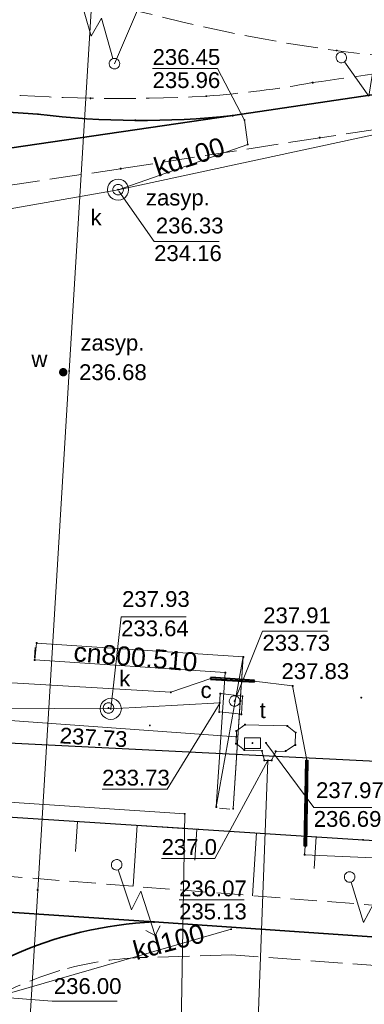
# Model space of a CAD drawing. Header units: metres. Extents: x 6603648 to 6604252, y 5739748 to 5740166.
# Tile 103 of 114: x 6604121 to 6604138, y 5740040 to 5740087. Entities that reach past the tile are written whole.
import ezdxf
from ezdxf.enums import TextEntityAlignment as Align

# ---------------------------------------------------------------- set-up
doc = ezdxf.new("R2010")
doc.units = ezdxf.units.M
doc.linetypes.add('PRZER2_5-1', pattern=[1.75, 1.25, -0.5])
doc.linetypes.add('PRZER3-1', pattern=[2, 1.5, -0.5])
doc.layers.get('0').update_dxf_attribs({"linetype": 'CONTINUOUS'})
for name, color, linetype, lineweight, true_color in [('GSLKOU', 7, 'CONTINUOUS', 18, 0x0a0909), ('GSLKRW', 7, 'CONTINUOUS', 25, 0x0a0909), ('GSLTTR', 7, 'CONTINUOUS', 35, 0x0a0909), ('GSPPRB', 7, 'CONTINUOUS', 18, 0x0a0909), ('GSPWPS', 7, 'CONTINUOUS', 13, 0x0a0909), ('GSPWPS_O', 7, 'CONTINUOUS', 13, 0x0a0909), ('GSSZSN', 7, 'CONTINUOUS', 18, 0x0a0909), ('GULCNP', 7, 'CONTINUOUS', 18, 0xd200d2), ('GULCNP_O', 7, 'CONTINUOUS', 18, 0xd200d2), ('GULENN', 1, 'CONTINUOUS', 18, 0xff0000), ('GULEOR', 1, 'CONTINUOUS', 35, 0xff0000), ('GULKDP', 7, 'CONTINUOUS', 18, 0x803300), ('GULKDP_O', 7, 'CONTINUOUS', 18, 0x803300), ('GULKSP', 7, 'CONTINUOUS', 18, 0x803300), ('GULTPR', 7, 'CONTINUOUS', 18, 0xff9100), ('GULWOP', 5, 'CONTINUOUS', 18, 0x0000ff), ('GUPCWZ', 7, 'CONTINUOUS', 18, 0x0a0909), ('GUPCWZ_O', 7, 'CONTINUOUS', 18, 0x0a0909), ('GUPCZC', 7, 'CONTINUOUS', 18, 0x0a0909), ('GUPISL', 7, 'CONTINUOUS', 18, 0x0a0909), ('GUPKSD', 7, 'CONTINUOUS', 18, 0x803300), ('GUPKWZ', 7, 'CONTINUOUS', 18, 0x0a0909), ('GUPKWZ_O', 7, 'CONTINUOUS', 18, 0x0a0909), ('GUPTWZ', 7, 'CONTINUOUS', 18, 0x0a0909), ('GUPTWZ_O', 7, 'CONTINUOUS', 18, 0x0a0909), ('GUSIKP', 7, 'CONTINUOUS', 18, 0x0a0909)]:
    doc.layers.add(name, color=color, linetype=linetype, lineweight=lineweight, true_color=true_color)
for name, color, linetype, true_color in [('GUPCSH', 7, 'CONTINUOUS', 0xd200d2), ('GUPCSH_O', 7, 'CONTINUOUS', 0xd200d2), ('GUPESH', 1, 'CONTINUOUS', 0xff0000), ('GUPKSH', 7, 'CONTINUOUS', 0x803300), ('GUPKSH_O', 7, 'CONTINUOUS', 0x803300), ('GUPTSH', 7, 'CONTINUOUS', 0xff9100), ('GUPTSH_O', 7, 'CONTINUOUS', 0xff9100), ('GUPWSH', 5, 'CONTINUOUS', 0x0000ff), ('GUPWSH_O', 5, 'CONTINUOUS', 0x0000ff), ('GUPWZA', 7, 'CONTINUOUS', 0x0a0909), ('GUPWZA_O', 7, 'CONTINUOUS', 0x0a0909)]:
    doc.layers.add(name, color=color, linetype=linetype, true_color=true_color)
doc.styles.add('Arial', font='arial.ttf')

# ---------------------------------------------------------------- blocks, each defined once
blk = doc.blocks.new('GSPPRB0')
at = {"color": 0, "lineweight": 18}
blk.add_lwpolyline([(-0.007955, 0.0225), (0.007955, 0.0225), (0.0225, 0.007955), (0.0225, -0.007955), (0.007955, -0.0225), (-0.007955, -0.0225), (-0.0225, -0.007955), (-0.0225, 0.007955)], close=True, dxfattribs=at)
blk = doc.blocks.new('GSPWPS1')
blk.add_hatch(color=0).paths.add_polyline_path([(0, 0.045), (-0.011647, 0.043467), (-0.0225, 0.038971), (-0.03182, 0.03182), (-0.038971, 0.0225), (-0.043467, 0.011647), (-0.045, 0), (-0.043467, -0.011647), (-0.038971, -0.0225), (-0.03182, -0.03182), (-0.0225, -0.038971), (-0.011647, -0.043467), (0, -0.045), (0.011647, -0.043467), (0.0225, -0.038971), (0.03182, -0.03182), (0.038971, -0.0225), (0.043467, -0.011647), (0.045, 0), (0.043467, 0.011647), (0.038971, 0.0225), (0.03182, 0.03182), (0.0225, 0.038971), (0.011647, 0.043467)])
blk = doc.blocks.new('GUPISL1_5')
at = {"color": 0}
for points in [[(3.396745, 1.05234), (3.75, 0.7), (3.396745, 0.34766)], [(0.25, 0), (2.25, 0), (1.55, 0.7), (3.75, 0.7)]]:
    blk.add_lwpolyline(points, dxfattribs=at)
blk.add_lwpolyline([(0.25, 0), (0.241481, -0.064705), (0.216506, -0.125), (0.176777, -0.176777), (0.125, -0.216506), (0.064705, -0.241481), (0, -0.25), (-0.064705, -0.241481), (-0.125, -0.216506), (-0.176777, -0.176777), (-0.216506, -0.125), (-0.241481, -0.064705), (-0.25, 0), (-0.241481, 0.064705), (-0.216506, 0.125), (-0.176777, 0.176777), (-0.125, 0.216506), (-0.064705, 0.241481), (0, 0.25), (0.064705, 0.241481), (0.125, 0.216506), (0.176777, 0.176777), (0.216506, 0.125), (0.241481, 0.064705)], close=True, dxfattribs=at)
blk = doc.blocks.new('GUPKSH1')
blk.add_hatch(color=0).paths.add_polyline_path([(0, 0.045), (-0.011647, 0.043467), (-0.0225, 0.038971), (-0.03182, 0.03182), (-0.038971, 0.0225), (-0.043467, 0.011647), (-0.045, 0), (-0.043467, -0.011647), (-0.038971, -0.0225), (-0.03182, -0.03182), (-0.0225, -0.038971), (-0.011647, -0.043467), (0, -0.045), (0.011647, -0.043467), (0.0225, -0.038971), (0.03182, -0.03182), (0.038971, -0.0225), (0.043467, -0.011647), (0.045, 0), (0.043467, 0.011647), (0.038971, 0.0225), (0.03182, 0.03182), (0.0225, 0.038971), (0.011647, 0.043467)])
blk = doc.blocks.new('GUPTSH1')
blk.add_hatch(color=0).paths.add_polyline_path([(0, 0.045), (-0.011647, 0.043467), (-0.0225, 0.038971), (-0.03182, 0.03182), (-0.038971, 0.0225), (-0.043467, 0.011647), (-0.045, 0), (-0.043467, -0.011647), (-0.038971, -0.0225), (-0.03182, -0.03182), (-0.0225, -0.038971), (-0.011647, -0.043467), (0, -0.045), (0.011647, -0.043467), (0.0225, -0.038971), (0.03182, -0.03182), (0.038971, -0.0225), (0.043467, -0.011647), (0.045, 0), (0.043467, 0.011647), (0.038971, 0.0225), (0.03182, 0.03182), (0.0225, 0.038971), (0.011647, 0.043467)])
blk = doc.blocks.new('GUPCSH1')
blk.add_hatch(color=0).paths.add_polyline_path([(0, 0.045), (-0.011647, 0.043467), (-0.0225, 0.038971), (-0.03182, 0.03182), (-0.038971, 0.0225), (-0.043467, 0.011647), (-0.045, 0), (-0.043467, -0.011647), (-0.038971, -0.0225), (-0.03182, -0.03182), (-0.0225, -0.038971), (-0.011647, -0.043467), (0, -0.045), (0.011647, -0.043467), (0.0225, -0.038971), (0.03182, -0.03182), (0.038971, -0.0225), (0.043467, -0.011647), (0.045, 0), (0.043467, 0.011647), (0.038971, 0.0225), (0.03182, 0.03182), (0.0225, 0.038971), (0.011647, 0.043467)])
blk = doc.blocks.new('GUPKWZ1_1')
at = {"color": 0}
blk.add_lwpolyline([(0.25, 0), (0.241481, -0.064705), (0.216506, -0.125), (0.176777, -0.176777), (0.125, -0.216506), (0.064705, -0.241481), (0, -0.25), (-0.064705, -0.241481), (-0.125, -0.216506), (-0.176777, -0.176777), (-0.216506, -0.125), (-0.241481, -0.064705), (-0.25, 0), (-0.241481, 0.064705), (-0.216506, 0.125), (-0.176777, 0.176777), (-0.125, 0.216506), (-0.064705, 0.241481), (0, 0.25), (0.064705, 0.241481), (0.125, 0.216506), (0.176777, 0.176777), (0.216506, 0.125), (0.241481, 0.064705)], close=True, dxfattribs=at)
blk = doc.blocks.new('GUPKSD1_1')
at = {"color": 0}
blk.add_lwpolyline([(0.5, 0), (0.482963, -0.12941), (0.433013, -0.25), (0.353553, -0.353553), (0.25, -0.433013), (0.12941, -0.482963), (0, -0.5), (-0.12941, -0.482963), (-0.25, -0.433013), (-0.353553, -0.353553), (-0.433013, -0.25), (-0.482963, -0.12941), (-0.5, 0), (-0.482963, 0.12941), (-0.433013, 0.25), (-0.353553, 0.353553), (-0.25, 0.433013), (-0.12941, 0.482963), (0, 0.5), (0.12941, 0.482963), (0.25, 0.433013), (0.353553, 0.353553), (0.433013, 0.25), (0.482963, 0.12941)], close=True, dxfattribs=at)
blk = doc.blocks.new('GUPTWZ1_3')
at = {"color": 0}
blk.add_lwpolyline([(0.375, -0.25), (-0.375, -0.25), (-0.375, 0.25), (0.375, 0.25)], close=True, dxfattribs=at)
blk = doc.blocks.new('GUPWZA1')
blk.add_hatch(color=0).paths.add_polyline_path([(0, 0.2), (-0.051764, 0.193185), (-0.1, 0.173205), (-0.141421, 0.141421), (-0.173205, 0.1), (-0.193185, 0.051764), (-0.2, 0), (-0.193185, -0.051764), (-0.173205, -0.1), (-0.141421, -0.141421), (-0.1, -0.173205), (-0.051764, -0.193185), (0, -0.2), (0.051764, -0.193185), (0.1, -0.173205), (0.141421, -0.141421), (0.173205, -0.1), (0.193185, -0.051764), (0.2, 0), (0.193185, 0.051764), (0.173205, 0.1), (0.141421, 0.141421), (0.1, 0.173205), (0.051764, 0.193185)])
blk = doc.blocks.new('GUPCWZ1_1')
at = {"color": 0}
blk.add_lwpolyline([(0.25, 0), (0.241481, -0.064705), (0.216506, -0.125), (0.176777, -0.176777), (0.125, -0.216506), (0.064705, -0.241481), (0, -0.25), (-0.064705, -0.241481), (-0.125, -0.216506), (-0.176777, -0.176777), (-0.216506, -0.125), (-0.241481, -0.064705), (-0.25, 0), (-0.241481, 0.064705), (-0.216506, 0.125), (-0.176777, 0.176777), (-0.125, 0.216506), (-0.064705, 0.241481), (0, 0.25), (0.064705, 0.241481), (0.125, 0.216506), (0.176777, 0.176777), (0.216506, 0.125), (0.241481, 0.064705)], close=True, dxfattribs=at)
blk = doc.blocks.new('GUPCZC1')
at = {"color": 0}
blk.add_lwpolyline([(0, 0.25), (0, -0.25)], dxfattribs=at)
blk = doc.blocks.new('GUPESH1')
blk.add_hatch(color=0).paths.add_polyline_path([(0, 0.045), (-0.011647, 0.043467), (-0.0225, 0.038971), (-0.03182, 0.03182), (-0.038971, 0.0225), (-0.043467, 0.011647), (-0.045, 0), (-0.043467, -0.011647), (-0.038971, -0.0225), (-0.03182, -0.03182), (-0.0225, -0.038971), (-0.011647, -0.043467), (0, -0.045), (0.011647, -0.043467), (0.0225, -0.038971), (0.03182, -0.03182), (0.038971, -0.0225), (0.043467, -0.011647), (0.045, 0), (0.043467, 0.011647), (0.038971, 0.0225), (0.03182, 0.03182), (0.0225, 0.038971), (0.011647, 0.043467)])
blk = doc.blocks.new('GUPWSH1')
blk.add_hatch(color=0).paths.add_polyline_path([(0, 0.045), (-0.011647, 0.043467), (-0.0225, 0.038971), (-0.03182, 0.03182), (-0.038971, 0.0225), (-0.043467, 0.011647), (-0.045, 0), (-0.043467, -0.011647), (-0.038971, -0.0225), (-0.03182, -0.03182), (-0.0225, -0.038971), (-0.011647, -0.043467), (0, -0.045), (0.011647, -0.043467), (0.0225, -0.038971), (0.03182, -0.03182), (0.038971, -0.0225), (0.043467, -0.011647), (0.045, 0), (0.043467, 0.011647), (0.038971, 0.0225), (0.03182, 0.03182), (0.0225, 0.038971), (0.011647, 0.043467)])

msp = doc.modelspace()

# ---------------------------------------------------------------- linework, layer by layer
at = {"layer": 'GSLKOU', "color": 18, "linetype": 'PRZER3-1', "lineweight": 18, "true_color": 0x0a0909}
for points in [[(6604141.907, 5740084.871, -0.053183), (6604126.211, 5740087.487)], [(6604141.907, 5740084.871, -0.006128), (6604135.256, 5740083.878)], [(6604135.256, 5740083.878, -0.026061), (6604130.228, 5740083.237)], [(6604130.228, 5740083.237, -0.035555), (6604119.391, 5740083.42)], [(6604131.424, 5740042.523), (6604127.096, 5740042.396, 0.060135), (6604123.287, 5740041.78)], [(6604146.529, 5740041.455, 0.019696), (6604142.653, 5740041.698), (6604131.424, 5740042.523)], [(6604123.287, 5740041.78, 0.054984), (6604119.598, 5740040.195)]]:
    msp.add_lwpolyline(points, format="xyb", dxfattribs=at)
for points in [[(6604142.29, 5740082.249), (6604135.598, 5740081.264)], [(6604135.598, 5740081.264), (6604126.166, 5740079.795)], [(6604116.881, 5740078.419), (6604126.166, 5740079.795)]]:
    msp.add_lwpolyline(points, dxfattribs=at)
at = {"layer": 'GSLKRW', "color": 18, "linetype": 'Continuous', "lineweight": 25, "true_color": 0x0a0909}
for points in [[(6604078.702, 5740075.463), (6604078.436, 5740071.757), (6604078.095, 5740066.789), (6604080.313, 5740064.413), (6604095.949, 5740063.306), (6604095.702, 5740059.66), (6604079.849, 5740060.663), (6604077.504, 5740057.896), (6604077.432, 5740056.494, 0.506773), (6604078.556, 5740055.266), (6604107.524, 5740053.246), (6604138.267, 5740051.706), (6604142.436, 5740051.423), (6604145.357, 5740051.225), (6604149.757, 5740050.927)], [(6603888.801, 5740017.506), (6603885.242, 5740019.905, -0.218891), (6603885.821, 5740024.938), (6603888.034, 5740028.323), (6603906.03, 5740055.169), (6603908.072, 5740058.081), (6603912.794, 5740059.515), (6603917.178, 5740060.884), (6603953.638, 5740058.284), (6604021.892, 5740053.85), (6604045.218, 5740052.297), (6604064.461, 5740050.903), (6604072.071, 5740050.465), (6604076.781, 5740050.019), (6604079.816, 5740051.791), (6604113.94, 5740049.504), (6604137.646, 5740047.978), (6604149.589, 5740047.305)]]:
    msp.add_lwpolyline(points, format="xyb", dxfattribs=at)
at = {"layer": 'GSLTTR', "color": 18, "linetype": 'Continuous', "lineweight": 35, "true_color": 0x0a0909}
for points in [[(6604068.91, 5740077.308), (6604083.319, 5740076.669, 0.021873), (6604087.11, 5740076.425, 0.016692), (6604091.011, 5740076.521, 0.018464), (6604094.749, 5740076.858, -0.008612), (6604103.734, 5740078.251), (6604131.476, 5740082.313), (6604144.458, 5740084.247, -0.042741), (6604155.081, 5740085.576)], [(6604069.482, 5740085.644), (6604115.492, 5740082.834), (6604122.248, 5740082.383, 0.056958), (6604131.476, 5740082.313)], [(6604011.06, 5739884.38), (6604013.255, 5739887.694), (6604015.852, 5739891.294), (6604045.698, 5739935.978), (6604073.098, 5739977.38), (6604090.594, 5740003.492), (6604106.464, 5740027.397), (6604109.13, 5740031.475), (6604110.821, 5740033.956, -0.022319), (6604112.027, 5740035.531, -0.019637), (6604114.092, 5740037.68, -0.034636), (6604116.604, 5740039.893, -0.026272), (6604118.308, 5740041.083, -0.035138), (6604120.959, 5740042.469, -0.094316), (6604127.74, 5740044.087)]]:
    msp.add_lwpolyline(points, format="xyb", dxfattribs=at)
msp.add_lwpolyline([(6604037.573, 5740050.167), (6604048.92, 5740049.444), (6604059.65, 5740048.692), (6604071.729, 5740047.86), (6604083.207, 5740047.101), (6604095.449, 5740046.202), (6604106.259, 5740045.477), (6604116.367, 5740044.842), (6604127.74, 5740044.087), (6604140.825, 5740043.186)], dxfattribs=at)
at = {"layer": 'GSSZSN', "color": 18, "linetype": 'PRZER2_5-1', "lineweight": 18, "true_color": 0x0a0909}
msp.add_lwpolyline([(6604172.088, 5740045.897, -0.063547), (6604166.26, 5740044.187, -0.020206), (6604155.106, 5740044.198), (6604138.95, 5740044.814), (6604113.443, 5740046.833), (6604079.64, 5740049.607), (6604076.781, 5740050.019), (6604079.816, 5740051.791), (6604113.94, 5740049.504), (6604137.646, 5740047.978), (6604155.086, 5740046.966, 0.034905), (6604158.757, 5740046.701, 0.049034), (6604164.675, 5740047.36, 0.087623), (6604170.092, 5740049.049, 0.138762)], format="xyb", dxfattribs=at)
msp.add_lwpolyline([(6604172.088, 5740045.897, -0.063547), (6604166.26, 5740044.187, -0.020206), (6604155.106, 5740044.198), (6604138.95, 5740044.814), (6604113.443, 5740046.833), (6604079.64, 5740049.607), (6604076.781, 5740050.019), (6604079.816, 5740051.791), (6604113.94, 5740049.504), (6604137.646, 5740047.978), (6604155.086, 5740046.966, 0.034905), (6604158.757, 5740046.701, 0.049034), (6604164.675, 5740047.36, 0.087623), (6604170.092, 5740049.049, 0.138762)], format="xyb", dxfattribs=at)
at = {"layer": 'GSSZSN', "color": 18, "linetype": 'Continuous', "lineweight": 18, "true_color": 0x0a0909}
for points in [[(6604124.12, 5740048.849), (6604124.028, 5740047.426)], [(6604124.12, 5740048.849), (6604124.028, 5740047.426)], [(6604126.948, 5740048.667), (6604126.762, 5740045.779)], [(6604126.948, 5740048.667), (6604126.762, 5740045.779)], [(6604129.776, 5740048.485), (6604129.682, 5740047.02)], [(6604129.776, 5740048.485), (6604129.682, 5740047.02)], [(6604132.605, 5740048.303), (6604132.413, 5740045.331)], [(6604132.605, 5740048.303), (6604132.413, 5740045.331)], [(6604135.433, 5740048.121), (6604135.336, 5740046.614)], [(6604135.433, 5740048.121), (6604135.336, 5740046.614)]]:
    msp.add_lwpolyline(points, dxfattribs=at)
at = {"layer": 'GULCNP', "color": 212, "linetype": 'Continuous', "lineweight": 18, "true_color": 0xd200d2}
msp.add_lwpolyline([(6603992.57, 5740076.067), (6603991.705, 5740062.837), (6604028.721, 5740060.449), (6604053.766, 5740058.48), (6604054.299, 5740061.341), (6604094.212, 5740058.67), (6604120.643, 5740056.9), (6604120.165, 5740049.819), (6604129.199, 5740049.21), (6604128.63, 5740016.231), (6604139.865, 5740014.146), (6604139.683, 5740012.752), (6604136.939, 5739990.983), (6604135.946, 5739970.649), (6604154.792, 5739970.086), (6604153.198, 5739950.735)], dxfattribs=at)
msp.add_lwpolyline([(6604130.697, 5740049.539), (6604131.122, 5740055.906), (6604122.095, 5740056.509), (6604122.188, 5740057.305), (6604131.974, 5740056.65), (6604131.494, 5740049.462), (6604131.834, 5740054.554), (6604131.974, 5740056.65)], close=True, dxfattribs=at)
at = {"layer": 'GULENN', "color": 1, "linetype": 'Continuous', "lineweight": 18, "true_color": 0xff0000}
for points in [[(6604188.488, 5740076.383), (6604186.39, 5740076.271), (6604184.529, 5740078.294), (6604181.979, 5740080.753), (6604178.505, 5740082.924), (6604175.22, 5740084.639), (6604175.714, 5740086.429), (6604174.721, 5740086.069), (6604170.88, 5740086.092), (6604163.181, 5740086.938), (6604153.394, 5740087.652), (6604152.916, 5740088.553), (6604151.904, 5740087.222), (6604144.781, 5740087.599), (6604128.001, 5740089.767), (6604125.871, 5740084.776)], [(6604065.993, 5740059.265), (6604079.687, 5740058.229), (6604095.988, 5740056.886), (6604128.544, 5740054.978), (6604130.431, 5740055.635), (6604132.494, 5740055.497), (6604134.309, 5740055.273), (6604134.98, 5740051.756), (6604134.912, 5740047.674), (6604134.88, 5740047.273), (6604145.672, 5740046.799), (6604145.488, 5740044.005), (6604145.287, 5740041.06), (6604144.866, 5740031.62)]]:
    msp.add_lwpolyline(points, dxfattribs=at)
at = {"layer": 'GULEOR', "color": 1, "linetype": 'Continuous', "lineweight": 35, "true_color": 0xff0000}
for points in [[(6604130.428, 5740055.586), (6604132.491, 5740055.447)], [(6604132.498, 5740055.547), (6604130.434, 5740055.685)], [(6604134.862, 5740047.674), (6604134.93, 5740051.757)], [(6604135.03, 5740051.755), (6604134.962, 5740047.673)]]:
    msp.add_lwpolyline(points, dxfattribs=at)
at = {"layer": 'GULKDP', "color": 36, "linetype": 'Continuous', "lineweight": 18, "true_color": 0x803300}
for points in [[(6604160.923, 5740086.323), (6604126.045, 5740078.802), (6604075.213, 5740069.852), (6604072.17, 5740042.055)], [(6604126.045, 5740078.802), (6604132.184, 5740080.946), (6604132.031, 5740082.103)], [(6604120.291, 5740040.539), (6604131.4, 5740043.742)]]:
    msp.add_lwpolyline(points, dxfattribs=at)
at = {"layer": 'GULKSP', "color": 36, "linetype": 'Continuous', "lineweight": 18, "true_color": 0x803300}
msp.add_lwpolyline([(6603975.031, 5740059.873), (6604019.313, 5740058.75), (6604064.124, 5740056.207), (6604099.11, 5740054.348), (6604125.699, 5740054.19), (6604130.859, 5740054.476)], dxfattribs=at)
at = {"layer": 'GULTPR', "color": 30, "linetype": 'Continuous', "lineweight": 18, "true_color": 0xff9100}
for points in [[(6604131.643, 5740052.863), (6604080.066, 5740056.591)], [(6604132.074, 5740023.361), (6604133.144, 5740051.744)]]:
    msp.add_lwpolyline(points, dxfattribs=at)
at = {"layer": 'GULWOP', "color": 5, "linetype": 'Continuous', "lineweight": 18, "true_color": 0x0000ff}
msp.add_lwpolyline([(6604083.559, 5739966.367), (6604091.567, 5739978.051), (6604120.708, 5740020.243), (6604121.231, 5740028.806), (6604121.348, 5740030.728), (6604122.24, 5740045.599), (6604123.727, 5740070.204), (6604124.765, 5740087.278)], dxfattribs=at)
at = {"layer": 'GUPCSH_O', "color": 212, "linetype": 'Continuous', "lineweight": 13, "true_color": 0xd200d2, "flags": 128}
msp.add_lwpolyline([(6604131.563, 5740054.558), (6604132.881, 5740057.866), (6604135.961, 5740057.866)], dxfattribs=at)
at = {"layer": 'GUPKSH_O', "color": 36, "linetype": 'Continuous', "lineweight": 13, "true_color": 0x803300, "flags": 128}
for points in [[(6604127.679, 5740084.545), (6604130.759, 5740084.545)], [(6604130.759, 5740084.545), (6604132.031, 5740082.103)], [(6604126.088, 5740078.734), (6604127.753, 5740076.341), (6604130.833, 5740076.341)], [(6604125.699, 5740054.19), (6604126.188, 5740058.552), (6604129.268, 5740058.552)], [(6604130.886, 5740054.473), (6604128.367, 5740050.377), (6604125.287, 5740050.377)], [(6604128.935, 5740045.129), (6604132.015, 5740045.129)], [(6604120.291, 5740040.539), (6604122.923, 5740040.324), (6604126.003, 5740040.324)]]:
    msp.add_lwpolyline(points, dxfattribs=at)
at = {"layer": 'GUPTSH_O', "color": 30, "linetype": 'Continuous', "lineweight": 13, "true_color": 0xff9100, "flags": 128}
for points in [[(6604133.049, 5740052.577), (6604135.311, 5740049.517), (6604138.391, 5740049.517)], [(6604133.137, 5740051.736), (6604130.627, 5740047.093), (6604128.107, 5740047.093)]]:
    msp.add_lwpolyline(points, dxfattribs=at)
at = {"layer": 'GUSIKP', "color": 36, "linetype": 'Continuous', "lineweight": 18, "true_color": 0x803300}
msp.add_lwpolyline([(6604130.885, 5740054.914), (6604131.938, 5740054.786), (6604131.885, 5740053.934), (6604130.833, 5740054.043)], close=True, dxfattribs=at)
at = {"layer": 'GUSIKP', "color": 30, "linetype": 'Continuous', "lineweight": 18, "true_color": 0xff9100}
msp.add_lwpolyline([(6604131.651, 5740053.139), (6604132.055, 5740053.438), (6604134.057, 5740053.378), (6604134.453, 5740053.066), (6604134.435, 5740052.475), (6604133.981, 5740052.186), (6604133.512, 5740052.17), (6604133.314, 5740051.747), (6604132.976, 5740051.741), (6604132.859, 5740052.199), (6604132.029, 5740052.237), (6604131.633, 5740052.539)], close=True, dxfattribs=at)

# ---------------------------------------------------------------- block references
at = {"layer": 'GSPPRB', "color": 18, "linetype": 'Continuous', "lineweight": 18, "true_color": 0x0a0909, "rotation": 90}
for p in [(6604136.396, 5740085.401), (6604135.256, 5740083.878), (6604124.738, 5740083.137), (6604130.228, 5740083.237), (6604122.248, 5740082.383), (6604126.867, 5740082.085), (6604131.476, 5740082.313), (6604135.598, 5740081.264), (6604132.184, 5740080.946), (6604126.166, 5740079.795), (6604123.727, 5740070.204), (6604122.188, 5740057.305), (6604122.095, 5740056.509), (6604131.974, 5740056.65), (6604131.122, 5740055.906), (6604130.431, 5740055.635), (6604132.494, 5740055.497), (6604128.544, 5740054.978), (6604130.885, 5740054.914), (6604134.309, 5740055.273), (6604131.834, 5740054.554), (6604131.938, 5740054.786), (6604130.833, 5740054.043), (6604131.885, 5740053.934), (6604131.651, 5740053.139), (6604132.055, 5740053.438), (6604134.057, 5740053.378), (6604134.453, 5740053.066), (6604131.633, 5740052.539), (6604132.029, 5740052.237), (6604132.859, 5740052.199), (6604133.512, 5740052.17), (6604133.981, 5740052.186), (6604134.435, 5740052.475), (6604132.976, 5740051.741), (6604133.314, 5740051.747), (6604134.98, 5740051.756), (6604130.697, 5740049.539), (6604131.494, 5740049.462), (6604129.199, 5740049.21), (6604137.646, 5740047.978), (6604134.912, 5740047.674), (6604134.88, 5740047.273), (6604122.24, 5740045.599), (6604127.74, 5740044.087), (6604124.025, 5740043.537)]:
    msp.add_blockref('GSPPRB0', p, dxfattribs=at)
at = {"layer": 'GSPWPS', "color": 18, "linetype": 'Continuous', "lineweight": 13, "true_color": 0x0a0909, "rotation": 90}
for p in [(6604137.561, 5740054.72), (6604127.548, 5740053.4)]:
    msp.add_blockref('GSPWPS1', p, dxfattribs=at)
at = {"layer": 'GUPCSH', "color": 212, "linetype": 'Continuous', "lineweight": 5, "true_color": 0xd200d2, "rotation": 90}
for p in [(6604131.563, 5740054.558), (6604131.563, 5740054.558), (6604129.199, 5740049.21)]:
    msp.add_blockref('GUPCSH1', p, dxfattribs=at)
at = {"layer": 'GUPCWZ', "color": 18, "linetype": 'Continuous', "lineweight": 18, "true_color": 0x0a0909, "rotation": 90}
msp.add_blockref('GUPCWZ1_1', (6604131.563, 5740054.558), dxfattribs=at)
at = {"layer": 'GUPCZC', "color": 18, "linetype": 'Continuous', "lineweight": 18, "true_color": 0x0a0909}
for p, rotation in [((6604122.103, 5740056.852), 355.3513024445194), ((6604131.092, 5740049.455), 85.56301007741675)]:
    msp.add_blockref('GUPCZC1', p, dxfattribs=dict(at, rotation=rotation))
at = {"layer": 'GUPESH', "color": 1, "linetype": 'Continuous', "lineweight": 5, "true_color": 0xff0000, "rotation": 90}
for p in [(6604128.544, 5740054.978), (6604134.309, 5740055.273), (6604134.912, 5740047.674)]:
    msp.add_blockref('GUPESH1', p, dxfattribs=at)
at = {"layer": 'GUPISL', "color": 18, "linetype": 'Continuous', "lineweight": 18, "true_color": 0x0a0909}
for p, rotation in [((6604125.871, 5740084.776), 105.9262972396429), ((6604136.618, 5740085.07), 305.2983306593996), ((6604125.977, 5740046.794), 288.1257870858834), ((6604137.011, 5740046.215), 287.0153485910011)]:
    msp.add_blockref('GUPISL1_5', p, dxfattribs=dict(at, rotation=rotation))
at = {"layer": 'GUPKSD', "color": 36, "linetype": 'Continuous', "lineweight": 18, "true_color": 0x803300, "rotation": 90}
for p in [(6604126.045, 5740078.802), (6604125.699, 5740054.19)]:
    msp.add_blockref('GUPKSD1_1', p, dxfattribs=at)
at = {"layer": 'GUPKSH', "color": 36, "linetype": 'Continuous', "lineweight": 5, "true_color": 0x803300, "rotation": 90}
for p in [(6604132.031, 5740082.103), (6604126.045, 5740078.802), (6604126.045, 5740078.802), (6604130.859, 5740054.476), (6604125.588, 5740054.228), (6604125.699, 5740054.19), (6604131.4, 5740043.742)]:
    msp.add_blockref('GUPKSH1', p, dxfattribs=at)
at = {"layer": 'GUPKWZ', "color": 18, "linetype": 'Continuous', "lineweight": 18, "true_color": 0x0a0909, "rotation": 90}
for p in [(6604126.045, 5740078.802), (6604125.588, 5740054.228)]:
    msp.add_blockref('GUPKWZ1_1', p, dxfattribs=at)
at = {"layer": 'GUPTSH', "color": 30, "linetype": 'Continuous', "lineweight": 5, "true_color": 0xff9100, "rotation": 90}
for p in [(6604131.643, 5740052.863), (6604132.407, 5740052.566), (6604133.049, 5740052.577), (6604133.144, 5740051.744)]:
    msp.add_blockref('GUPTSH1', p, dxfattribs=at)
at = {"layer": 'GUPTWZ', "color": 18, "linetype": 'Continuous', "lineweight": 18, "true_color": 0x0a0909, "rotation": 359.9999974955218}
msp.add_blockref('GUPTWZ1_3', (6604132.407, 5740052.566), dxfattribs=at)
at = {"layer": 'GUPWSH', "color": 5, "linetype": 'Continuous', "lineweight": 5, "true_color": 0x0000ff, "rotation": 90}
msp.add_blockref('GUPWSH1', (6604123.448, 5740070.149), dxfattribs=at)
at = {"layer": 'GUPWZA', "color": 18, "linetype": 'Continuous', "lineweight": 5, "true_color": 0x0a0909, "rotation": 90}
msp.add_blockref('GUPWZA1', (6604123.448, 5740070.149), dxfattribs=at)

# ---------------------------------------------------------------- texts
at = {"layer": 'GSPWPS_O', "color": 18, "linetype": 'Continuous', "lineweight": 0, "true_color": 0x0a0909, "style": 'Arial'}
for s, rotation, p in [('237.83', 360, (6604133.784, 5740055.601)), ('237.73', 356.5902, (6604123.262, 5740052.558))]:
    msp.add_text(s, height=0.75, rotation=rotation, dxfattribs=at).set_placement(p)
at = {"layer": 'GULCNP_O', "color": 212, "linetype": 'Continuous', "lineweight": 0, "true_color": 0xd200d2, "style": 'Arial'}
msp.add_text('cn800.510', height=0.9, rotation=355.077, dxfattribs=at).set_placement((6604126.833, 5740056.202), align=Align.CENTER)
at = {"layer": 'GULKDP_O', "color": 36, "linetype": 'Continuous', "lineweight": 0, "true_color": 0x803300, "style": 'Arial'}
for rotation, p in [(18.1005, (6604129.555, 5740079.934)), (14.9378, (6604128.558, 5740042.709))]:
    msp.add_text('kd100', height=0.9, rotation=rotation, dxfattribs=at).set_placement(p, align=Align.CENTER)
at = {"layer": 'GUPCSH_O', "color": 212, "linetype": 'Continuous', "lineweight": 0, "true_color": 0xd200d2, "style": 'Arial'}
for s, p in [('237.91', (6604132.919, 5740058.248)), ('233.73', (6604132.881, 5740056.943))]:
    msp.add_text(s, height=0.75, rotation=360, dxfattribs=at).set_placement(p)
at = {"layer": 'GUPCWZ_O', "color": 18, "linetype": 'Continuous', "lineweight": 0, "true_color": 0x0a0909, "style": 'Arial'}
msp.add_text('c', height=0.75, rotation=360, dxfattribs=at).set_placement((6604130.473, 5740054.704), align=Align.RIGHT)
at = {"layer": 'GUPKSH_O', "color": 36, "linetype": 'Continuous', "lineweight": 0, "true_color": 0x803300, "style": 'Arial'}
for s, p in [('236.45', (6604127.679, 5740084.718)), ('235.96', (6604127.679, 5740083.623)), ('236.33', (6604127.834, 5740076.727)), ('234.16', (6604127.753, 5740075.419)), ('237.93', (6604126.233, 5740059.02)), ('233.64', (6604126.188, 5740057.63)), ('233.73', (6604125.287, 5740050.55)), ('236.07', (6604128.935, 5740045.301)), ('235.13', (6604128.935, 5740044.206)), ('236.00', (6604123.002, 5740040.67))]:
    msp.add_text(s, height=0.75, rotation=360, dxfattribs=at).set_placement(p)
at = {"layer": 'GUPKWZ_O', "color": 18, "linetype": 'Continuous', "lineweight": 0, "true_color": 0x0a0909, "style": 'Arial'}
for s, p in [('zasyp.', (6604130.39, 5740078.055)), ('k', (6604125.264, 5740077.116)), ('k', (6604126.624, 5740055.249))]:
    msp.add_text(s, height=0.75, rotation=360, dxfattribs=at).set_placement(p, align=Align.RIGHT)
at = {"layer": 'GUPTSH_O', "color": 30, "linetype": 'Continuous', "lineweight": 0, "true_color": 0xff9100, "style": 'Arial'}
for s, p in [('237.97', (6604135.42, 5740049.956)), ('236.69', (6604135.311, 5740048.594)), ('237.0', (6604128.107, 5740047.265))]:
    msp.add_text(s, height=0.75, rotation=360, dxfattribs=at).set_placement(p)
at = {"layer": 'GUPTWZ_O', "color": 18, "linetype": 'Continuous', "lineweight": 0, "true_color": 0x0a0909, "style": 'Arial'}
msp.add_text('t', height=0.75, rotation=360, dxfattribs=at).set_placement((6604133.038, 5740053.751), align=Align.RIGHT)
at = {"layer": 'GUPWSH_O', "color": 5, "linetype": 'Continuous', "lineweight": 0, "true_color": 0x0000ff, "style": 'Arial'}
msp.add_text('236.68', height=0.75, rotation=360, dxfattribs=at).set_placement((6604124.198, 5740069.774))
at = {"layer": 'GUPWZA_O', "color": 18, "linetype": 'Continuous', "lineweight": 0, "true_color": 0x0a0909, "style": 'Arial'}
for s, p in [('zasyp.', (6604127.291, 5740071.173)), ('w', (6604122.698, 5740070.399))]:
    msp.add_text(s, height=0.75, rotation=360, dxfattribs=at).set_placement(p, align=Align.RIGHT)

doc.saveas('drawing.dxf')
